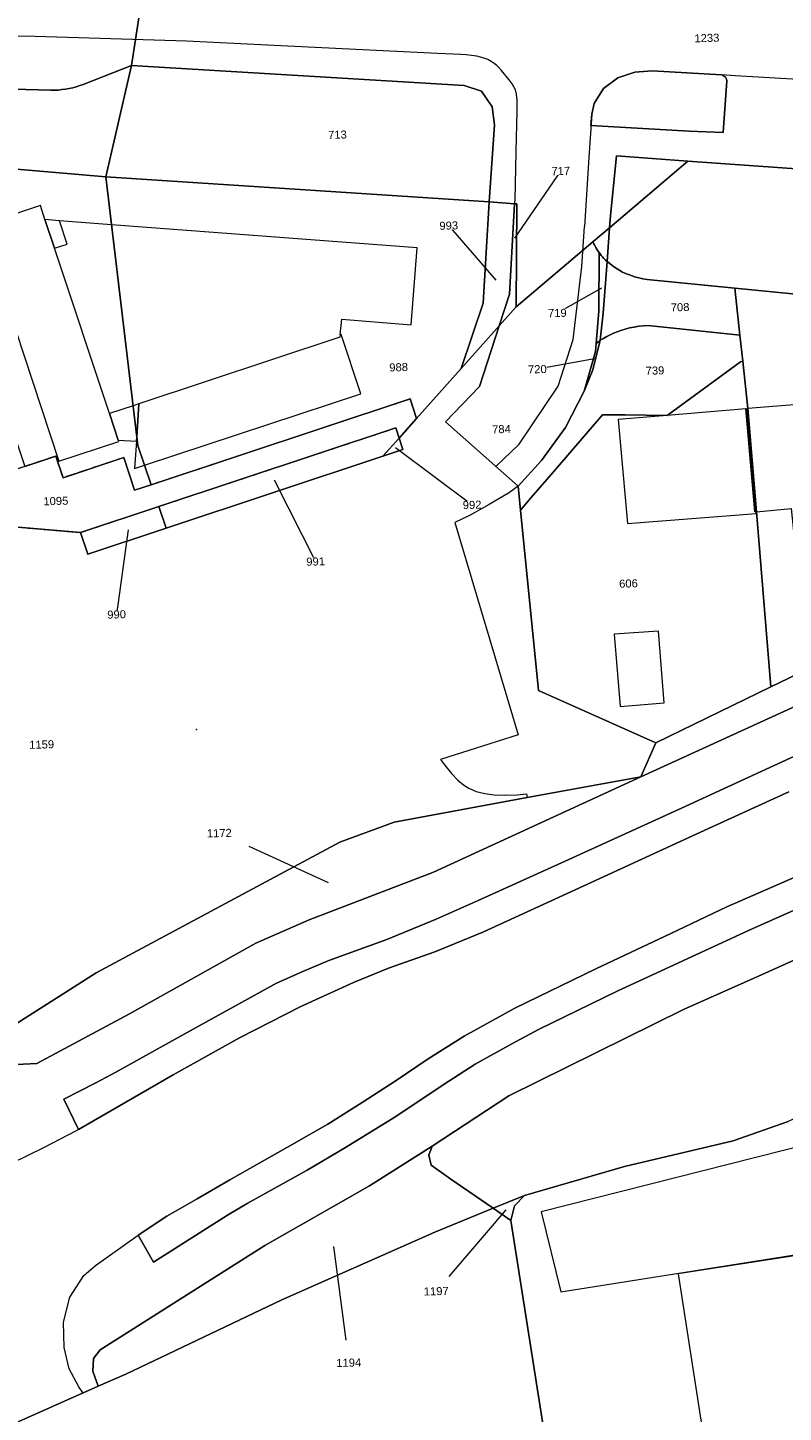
# Model space of a CAD drawing. Header units: millimetres. Extents: x -191 to 81095, y -508122 to 28741.
# Tile 57 of 251: x 4669 to 4735, y 9911 to 10032. Entities that reach past the tile are written whole.
import ezdxf

# ---------------------------------------------------------------- set-up
doc = ezdxf.new("R2010")
doc.units = ezdxf.units.MM
doc.linetypes.add('VE22-087 DB - VST Hervest-Dorsten ALK VA2736$0$1', pattern=[0])
doc.linetypes.add('VE22-087 DB - VST Hervest-Dorsten ALK VA2736$0$2', pattern=[0.16, 0.06, -0.1])
doc.layers.get('0').update_dxf_attribs({"color": 251})
for name, color, linetype, lineweight in [('VE22-087 DB - VST Hervest-Dorsten ALK VA2736$0$AX_Bauteil', 7, 'VE22-087 DB - VST Hervest-Dorsten ALK VA2736$0$1', 18), ('VE22-087 DB - VST Hervest-Dorsten ALK VA2736$0$AX_Flurstueck', 9, 'VE22-087 DB - VST Hervest-Dorsten ALK VA2736$0$1', 18), ('VE22-087 DB - VST Hervest-Dorsten ALK VA2736$0$AX_Gebaeude', 7, 'VE22-087 DB - VST Hervest-Dorsten ALK VA2736$0$1', 18), ('VE22-087 DB - VST Hervest-Dorsten ALK VA2736$0$AX_IndustrieUndGewerbeflaeche', 7, 'VE22-087 DB - VST Hervest-Dorsten ALK VA2736$0$1', 18), ('VE22-087 DB - VST Hervest-Dorsten ALK VA2736$0$AX_Platz', 7, 'VE22-087 DB - VST Hervest-Dorsten ALK VA2736$0$1', 18), ('VE22-087 DB - VST Hervest-Dorsten ALK VA2736$0$AX_SportFreizeitUndErholungsflaeche', 7, 'VE22-087 DB - VST Hervest-Dorsten ALK VA2736$0$1', 18), ('VE22-087 DB - VST Hervest-Dorsten ALK VA2736$0$AX_Strassenverkehr', 7, 'VE22-087 DB - VST Hervest-Dorsten ALK VA2736$0$1', 18), ('VE22-087 DB - VST Hervest-Dorsten ALK VA2736$0$AX_Strassenverkehrsanlage', 7, 'VE22-087 DB - VST Hervest-Dorsten ALK VA2736$0$1', 18), ('VE22-087 DB - VST Hervest-Dorsten ALK VA2736$0$AX_Vegetationsmerkmal', 7, 'VE22-087 DB - VST Hervest-Dorsten ALK VA2736$0$1', 18), ('VE22-087 DB - VST Hervest-Dorsten ALK VA2736$0$AX_Weg', 7, 'VE22-087 DB - VST Hervest-Dorsten ALK VA2736$0$1', 18), ('VE22-087 DB - VST Hervest-Dorsten ALK VA2736$0$AX_Wohnbauflaeche', 7, 'VE22-087 DB - VST Hervest-Dorsten ALK VA2736$0$1', 18)]:
    doc.layers.add(name, color=color, linetype=linetype, lineweight=lineweight)
doc.layers.add('XREF ALK Kataster', color=251, linetype='Continuous')
doc.styles.add('VE22-087 DB - VST Hervest-Dorsten ALK VA2736$0$0', font='arial.ttf')

# ---------------------------------------------------------------- blocks, each defined once
blk = doc.blocks.new('VE22-087 DB - VST Hervest-Dorsten ALK VA2736$0$99')
at = {"color": 0}
blk.add_point((0, 0), dxfattribs=at)
blk = doc.blocks.new('VE22-087 DB - VST Hervest-Dorsten ALK VA2736')
at = {"layer": 'VE22-087 DB - VST Hervest-Dorsten ALK VA2736$0$AX_Bauteil', "color": 7, "linetype": 'VE22-087 DB - VST Hervest-Dorsten ALK VA2736$0$1', "lineweight": 13, "ltscale": 0.5}
for points in [[(4670.02, 10016.55, 0), (4664.82, 10014.85, 0), (4671.64, 9994.25, 0), (4676.86, 9995.96, 0), (4676.82, 9996.08, 0), (4676.05, 9998.4, 0), (4671.25, 10012.83, 0), (4670.42, 10015.33, 0)], [(4670.42, 10015.33, 0), (4671.25, 10012.83, 0), (4672.36, 10013.2, 0), (4671.68, 10015.23, 0)], [(4696.26, 10005.32, 0), (4696.16, 10005.29, 0), (4696.14, 10005.06, 0), (4678.62, 9999.25, 0), (4678.42, 9996.36, 0), (4678.4, 9995.99, 0), (4678.24, 9993.62, 0), (4679.1, 9993.9, 0), (4697.98, 10000.14, 0)], [(4678.62, 9999.25, 0), (4678.1, 9999.08, 0), (4676.05, 9998.4, 0), (4676.82, 9996.08, 0), (4678.4, 9995.99, 0), (4678.42, 9996.36, 0)]]:
    blk.add_polyline3d(points, close=True, dxfattribs=at)
at = {"layer": 'VE22-087 DB - VST Hervest-Dorsten ALK VA2736$0$AX_Flurstueck', "linetype": 'VE22-087 DB - VST Hervest-Dorsten ALK VA2736$0$1', "lineweight": 13, "ltscale": 0.5}
for points in [[(4580.33, 10028.49, 0), (4614.22, 10027.82, 0), (4658.95, 10026.94, 0), (4670.94, 10026.63, 0), (4671.26, 10026.63, 0), (4671.58, 10026.64, 0), (4671.9, 10026.67, 0), (4672.22, 10026.71, 0), (4672.53, 10026.76, 0), (4672.84, 10026.83, 0), (4673.15, 10026.92, 0), (4673.46, 10027.02, 0), (4673.76, 10027.13, 0), (4677.97, 10028.77, 0), (4679.4, 10038.08, 0), (4659.18, 10038.7, 0), (4653.95, 10038.8, 0), (4613.95, 10039.59, 0), (4577.95, 10040.3, 0)], [(4802.8, 10025.7, 0), (4798.02, 10022.83, 0), (4793.64, 10017.97, 0), (4791.33, 10015.42, 0), (4788.37, 10012.15, 0), (4790.79, 10011.15, 0), (4791.98, 10009.48, 0), (4791.24, 10003.76, 0), (4790.16, 10002.41, 0), (4788.24, 10000.84, 0), (4774.34, 9991.91, 0), (4767.39, 9987.9, 0), (4743.98, 9976.58, 0), (4722.41, 9966.71, 0), (4704.31, 9958.4, 0), (4693.48, 9954.22, 0), (4688.81, 9952.19, 0), (4677.8, 9946.02, 0), (4669.7, 9941.7, 0), (4666.74, 9941.54, 0)], [(4663.09, 9908.21, 0), (4675.07, 9913.54, 0), (4674.59, 9914.84, 0), (4674.66, 9915.95, 0), (4675.23, 9916.71, 0), (4689.61, 9925.82, 0), (4698.72, 9931.02, 0), (4704.19, 9934.49, 0), (4710.88, 9938.87, 0), (4726.11, 9946.4, 0), (4732.97, 9949.46, 0), (4745.28, 9955, 0), (4758.77, 9961.44, 0), (4764.73, 9964.3, 0), (4772.71, 9968.14, 0), (4784.94, 9972.89, 0), (4792.26, 9975.73, 0), (4799.83, 9979.59, 0)], [(4679.4, 10038.08, 0), (4677.97, 10028.77, 0), (4706.98, 10027.03, 0), (4708.51, 10026.55, 0), (4709.44, 10025.18, 0), (4709.64, 10023.59, 0), (4709.16, 10016.87, 0), (4711.39, 10016.72, 0), (4711.58, 10016.71, 0), (4711.51, 10007.72, 0), (4718.21, 10013.38, 0), (4719.67, 10014.61, 0), (4726.5, 10020.42, 0), (4734.72, 10019.85, 0), (4751.78, 10018.65, 0)], [(4711.41, 10013.71, 0), (4715.41, 10019.57, 0)], [(4751.78, 10018.65, 0), (4734.72, 10019.85, 0), (4726.5, 10020.42, 0), (4719.67, 10014.61, 0), (4718.21, 10013.38, 0), (4718.29, 10013.22, 0), (4718.38, 10013.06, 0), (4718.47, 10012.91, 0), (4718.56, 10012.76, 0), (4718.66, 10012.61, 0), (4718.77, 10012.47, 0), (4718.86, 10012.34, 0), (4718.95, 10012.21, 0), (4719.05, 10012.08, 0), (4719.18, 10011.94, 0), (4719.32, 10011.8, 0), (4719.47, 10011.67, 0), (4719.68, 10011.5, 0), (4719.89, 10011.33, 0), (4720.11, 10011.18, 0), (4720.34, 10011.03, 0), (4720.57, 10010.89, 0), (4720.81, 10010.76, 0), (4721.15, 10010.61, 0), (4721.5, 10010.47, 0), (4721.85, 10010.35, 0), (4722.21, 10010.25, 0), (4722.58, 10010.17, 0), (4722.94, 10010.1, 0), (4730.61, 10009.34, 0), (4748.08, 10007.62, 0)], [(4709.79, 10010.06, 0), (4705.64, 10014.81, 0)], [(4718.97, 10009.35, 0), (4715.11, 10007.18, 0)], [(4748.08, 10007.62, 0), (4730.61, 10009.34, 0), (4731.04, 10005.26, 0), (4731.28, 10002.99, 0), (4731.72, 9998.84, 0), (4732.48, 9989.84, 0), (4733.73, 9974.56, 0), (4743.09, 9979.08, 0)], [(4666.37, 9944.21, 0), (4674.88, 9949.62, 0), (4696.14, 9961, 0), (4700.87, 9962.75, 0), (4712.47, 9964.92, 0), (4722.41, 9966.71, 0), (4723.72, 9969.69, 0), (4713.46, 9974.23, 0), (4711.9, 9989.99, 0), (4711.69, 9992.07, 0), (4705.36, 9997.68, 0), (4708.31, 10000.78, 0), (4710.03, 10006.06, 0), (4706.72, 10002.35, 0), (4702.84, 9997.99, 0), (4701.32, 9996.27, 0), (4701.65, 9995.26, 0), (4699.9, 9994.68, 0), (4680.98, 9988.4, 0), (4674.15, 9986.13, 0), (4673.52, 9988.03, 0), (4665.98, 9988.68, 0)], [(4718.35, 10003.19, 0), (4713.37, 10002.28, 0)], [(4701.01, 9995.45, 0), (4707.68, 9990.44, 0)], [(4690.42, 9992.63, 0), (4694.03, 9985.5, 0)], [(4677.68, 9988.27, 0), (4676.67, 9980.88, 0)], [(4801.92, 9976.23, 0), (4774.5, 9958.79, 0), (4761.37, 9950.15, 0), (4754.51, 9945.94, 0), (4748.24, 9942.65, 0), (4735.24, 9936.65, 0), (4730.45, 9934.96, 0), (4720.97, 9932.72, 0), (4712.24, 9930.17, 0), (4711.39, 9929.29, 0), (4711.06, 9928, 0), (4717.89, 9884.57, 0), (4718.23, 9880.56, 0), (4717.93, 9874.51, 0), (4717.91, 9871.51, 0), (4718.23, 9868.5, 0), (4718.9, 9865.56, 0), (4719.75, 9862.66, 0), (4721.54, 9857.65, 0), (4727.81, 9854.12, 0), (4762.55, 9855.24, 0), (4818.02, 9864.26, 0)], [(4745.28, 9955, 0), (4732.97, 9949.46, 0), (4726.11, 9946.4, 0), (4710.88, 9938.87, 0), (4704.19, 9934.49, 0), (4703.91, 9933.69, 0), (4704.11, 9932.84, 0), (4705.81, 9931.61, 0), (4709.53, 9929.06, 0), (4712.24, 9930.17, 0), (4720.97, 9932.72, 0), (4730.45, 9934.96, 0), (4735.24, 9936.65, 0)], [(4695.14, 9957.47, 0), (4688.22, 9960.62, 0)], [(4717.89, 9884.57, 0), (4711.06, 9928, 0), (4709.53, 9929.06, 0), (4704.44, 9926.98, 0), (4691.08, 9921.07, 0), (4677.47, 9914.6, 0), (4675.07, 9913.54, 0), (4663.09, 9908.21, 0)], [(4710.63, 9928.94, 0), (4705.64, 9923.12, 0)], [(4695.6, 9925.73, 0), (4696.66, 9917.57, 0)]]:
    blk.add_polyline3d(points, dxfattribs=at)
for points in [[(4658.95, 10026.94, 0), (4614.22, 10027.82, 0), (4616.03, 10020.89, 0), (4618.78, 10020.83, 0), (4629.69, 10021.22, 0), (4639.89, 10021.6, 0), (4642.34, 10021.69, 0), (4654.96, 10020.82, 0), (4659.8, 10020.43, 0), (4675.73, 10019.07, 0), (4677.97, 10028.77, 0), (4673.76, 10027.13, 0), (4673.46, 10027.02, 0), (4673.15, 10026.92, 0), (4672.84, 10026.83, 0), (4672.53, 10026.76, 0), (4672.22, 10026.71, 0), (4671.9, 10026.67, 0), (4671.58, 10026.64, 0), (4671.26, 10026.63, 0), (4670.94, 10026.63, 0)], [(4709.44, 10025.18, 0), (4708.51, 10026.55, 0), (4706.98, 10027.03, 0), (4677.97, 10028.77, 0), (4675.73, 10019.07, 0), (4709.16, 10016.87, 0), (4709.64, 10023.59, 0)], [(4678.42, 9996.36, 0), (4675.73, 10019.07, 0), (4659.8, 10020.43, 0), (4668.67, 9993.8, 0), (4671.36, 9994.69, 0), (4672, 9992.81, 0), (4677.31, 9994.57, 0), (4678.24, 9991.71, 0), (4679.69, 9992.19, 0), (4679.1, 9993.9, 0), (4678.51, 9995.62, 0)], [(4706.72, 10002.35, 0), (4708.63, 10008.05, 0), (4709.16, 10016.87, 0), (4675.73, 10019.07, 0), (4678.42, 9996.36, 0), (4678.51, 9995.62, 0), (4679.1, 9993.9, 0), (4679.69, 9992.19, 0), (4702.29, 9999.68, 0), (4702.84, 9997.99, 0)], [(4709.16, 10016.87, 0), (4708.63, 10008.05, 0), (4706.72, 10002.35, 0), (4710.03, 10006.06, 0), (4710.93, 10008.84, 0), (4711.39, 10016.72, 0)], [(4711.39, 10016.72, 0), (4710.93, 10008.84, 0), (4710.03, 10006.06, 0), (4711.51, 10007.72, 0), (4711.58, 10016.71, 0)], [(4710.03, 10006.06, 0), (4708.31, 10000.78, 0), (4705.36, 9997.68, 0), (4711.69, 9992.07, 0), (4713.72, 9994.31, 0), (4715.84, 9997.19, 0), (4717.46, 10000.37, 0), (4718.43, 10003.81, 0), (4718.51, 10004.53, 0), (4718.74, 10007.37, 0), (4718.77, 10012.47, 0), (4718.66, 10012.61, 0), (4718.56, 10012.76, 0), (4718.47, 10012.91, 0), (4718.38, 10013.06, 0), (4718.29, 10013.22, 0), (4718.21, 10013.38, 0), (4711.51, 10007.72, 0)], [(4782.7, 10013.61, 0), (4781.33, 10012.79, 0), (4761.01, 10000.58, 0), (4750.1, 9989.84, 0), (4743.09, 9979.08, 0), (4733.73, 9974.56, 0), (4723.72, 9969.69, 0), (4722.41, 9966.71, 0), (4743.98, 9976.58, 0), (4767.39, 9987.9, 0), (4774.34, 9991.91, 0), (4788.24, 10000.84, 0), (4790.16, 10002.41, 0), (4791.24, 10003.76, 0), (4791.98, 10009.48, 0), (4790.79, 10011.15, 0), (4788.37, 10012.15, 0)], [(4719.05, 10012.08, 0), (4718.95, 10012.21, 0), (4718.86, 10012.34, 0), (4718.77, 10012.47, 0), (4718.74, 10007.37, 0), (4718.51, 10004.53, 0), (4718.62, 10004.62, 0), (4718.74, 10004.71, 0), (4718.86, 10004.8, 0), (4719.12, 10007.18, 0), (4719.47, 10011.67, 0), (4719.32, 10011.8, 0), (4719.18, 10011.94, 0)], [(4719.47, 10011.67, 0), (4719.12, 10007.18, 0), (4718.86, 10004.8, 0), (4719.14, 10004.97, 0), (4719.43, 10005.13, 0), (4719.72, 10005.27, 0), (4720.02, 10005.41, 0), (4720.33, 10005.53, 0), (4720.64, 10005.65, 0), (4721.02, 10005.77, 0), (4721.42, 10005.88, 0), (4721.81, 10005.96, 0), (4722.22, 10006.02, 0), (4722.62, 10006.06, 0), (4723.03, 10006.08, 0), (4731.04, 10005.26, 0), (4730.61, 10009.34, 0), (4722.94, 10010.1, 0), (4722.58, 10010.17, 0), (4722.21, 10010.25, 0), (4721.85, 10010.35, 0), (4721.5, 10010.47, 0), (4721.15, 10010.61, 0), (4720.81, 10010.76, 0), (4720.57, 10010.89, 0), (4720.34, 10011.03, 0), (4720.11, 10011.18, 0), (4719.89, 10011.33, 0), (4719.68, 10011.5, 0)], [(4718.21, 10002.21, 0), (4717.46, 10000.37, 0), (4715.84, 9997.19, 0), (4713.72, 9994.31, 0), (4711.69, 9992.07, 0), (4711.9, 9989.99, 0), (4712.82, 9991.07, 0), (4714.77, 9993.33, 0), (4719.06, 9998.29, 0), (4721.02, 9998.3, 0), (4724.7, 9998.25, 0), (4731.08, 10002.91, 0), (4731.28, 10002.99, 0), (4731.04, 10005.26, 0), (4723.03, 10006.08, 0), (4722.62, 10006.06, 0), (4722.22, 10006.02, 0), (4721.81, 10005.96, 0), (4721.42, 10005.88, 0), (4721.02, 10005.77, 0), (4720.64, 10005.65, 0), (4720.33, 10005.53, 0), (4720.02, 10005.41, 0), (4719.72, 10005.27, 0), (4719.43, 10005.13, 0), (4719.14, 10004.97, 0), (4718.86, 10004.8, 0)], [(4718.86, 10004.8, 0), (4718.74, 10004.71, 0), (4718.62, 10004.62, 0), (4718.51, 10004.53, 0), (4718.43, 10003.81, 0), (4717.46, 10000.37, 0), (4718.21, 10002.21, 0)], [(4732.48, 9989.84, 0), (4731.72, 9998.84, 0), (4731.28, 10002.99, 0), (4731.08, 10002.91, 0), (4724.7, 9998.25, 0), (4721.02, 9998.3, 0), (4719.06, 9998.29, 0), (4714.77, 9993.33, 0), (4712.82, 9991.07, 0), (4711.9, 9989.99, 0), (4713.46, 9974.23, 0), (4723.72, 9969.69, 0), (4733.73, 9974.56, 0)], [(4679.69, 9992.19, 0), (4678.24, 9991.71, 0), (4677.31, 9994.57, 0), (4672, 9992.81, 0), (4671.36, 9994.69, 0), (4668.67, 9993.8, 0), (4651.1, 9987.97, 0), (4652.31, 9984.13, 0), (4665.98, 9988.68, 0), (4673.52, 9988.03, 0), (4680.34, 9990.3, 0), (4701.02, 9997.16, 0), (4701.32, 9996.27, 0), (4702.84, 9997.99, 0), (4702.29, 9999.68, 0)], [(4701.02, 9997.16, 0), (4680.34, 9990.3, 0), (4680.98, 9988.4, 0), (4699.9, 9994.68, 0), (4701.32, 9996.27, 0)], [(4701.32, 9996.27, 0), (4699.9, 9994.68, 0), (4701.65, 9995.26, 0)], [(4680.34, 9990.3, 0), (4673.52, 9988.03, 0), (4674.15, 9986.13, 0), (4680.98, 9988.4, 0)], [(4722.41, 9966.71, 0), (4712.47, 9964.92, 0), (4700.87, 9962.75, 0), (4696.14, 9961, 0), (4674.88, 9949.62, 0), (4666.37, 9944.21, 0), (4663.95, 9942.65, 0), (4665.34, 9941.71, 0), (4666.74, 9941.54, 0), (4669.7, 9941.7, 0), (4677.8, 9946.02, 0), (4688.81, 9952.19, 0), (4693.48, 9954.22, 0), (4704.31, 9958.4, 0)], [(4704.19, 9934.49, 0), (4698.72, 9931.02, 0), (4689.61, 9925.82, 0), (4675.23, 9916.71, 0), (4674.66, 9915.95, 0), (4674.59, 9914.84, 0), (4675.07, 9913.54, 0), (4677.47, 9914.6, 0), (4691.08, 9921.07, 0), (4704.44, 9926.98, 0), (4709.53, 9929.06, 0), (4705.81, 9931.61, 0), (4704.11, 9932.84, 0), (4703.91, 9933.69, 0)], [(4712.24, 9930.17, 0), (4709.53, 9929.06, 0), (4711.06, 9928, 0), (4711.39, 9929.29, 0)]]:
    blk.add_polyline3d(points, close=True, dxfattribs=at)
at = {"layer": 'VE22-087 DB - VST Hervest-Dorsten ALK VA2736$0$AX_Gebaeude', "color": 7, "linetype": 'VE22-087 DB - VST Hervest-Dorsten ALK VA2736$0$1', "lineweight": 13, "ltscale": 0.5}
for points in [[(4732.33, 9989.82, 0), (4731.55, 9998.82, 0), (4724.7, 9998.25, 0), (4720.41, 9997.89, 0), (4721.23, 9988.82, 0), (4732.46, 9989.68, 0), (4732.45, 9989.83, 0), (4732.39, 9989.83, 0)], [(4739.43, 9990.51, 0), (4739.35, 9991.53, 0), (4738.76, 9999.43, 0), (4738.69, 9999.41, 0), (4731.72, 9998.84, 0), (4731.61, 9998.82, 0), (4732.39, 9989.83, 0), (4732.45, 9989.83, 0), (4732.48, 9989.84, 0), (4735.52, 9990.13, 0), (4735.92, 9986.16, 0), (4736.39, 9981.2, 0), (4740.03, 9981.55, 0), (4739.57, 9986.5, 0), (4739.69, 9986.51, 0), (4739.3, 9990.5, 0)], [(4723.95, 9979.42, 0), (4720.07, 9979.15, 0), (4720.59, 9972.86, 0), (4724.43, 9973.16, 0)], [(4748.54, 9928.77, 0), (4746.44, 9937.04, 0), (4713.71, 9928.74, 0), (4715.42, 9921.78, 0), (4737.84, 9925.32, 0), (4737.61, 9925.98, 0)], [(4737.95, 9924.99, 0), (4737.87, 9925.23, 0), (4725.64, 9923.33, 0), (4728.94, 9902.13, 0), (4741.32, 9904.07, 0), (4738.07, 9925.01, 0)]]:
    blk.add_polyline3d(points, close=True, dxfattribs=at)
at = {"layer": 'VE22-087 DB - VST Hervest-Dorsten ALK VA2736$0$AX_Strassenverkehr', "color": 253, "linetype": 'VE22-087 DB - VST Hervest-Dorsten ALK VA2736$0$1', "lineweight": 13, "ltscale": 0.5, "true_color": 0x999999}
for points in [[(4729.42, 10027.95, 0), (4723.39, 10028.3, 0), (4721.87, 10028.19, 0), (4720.4, 10027.69, 0), (4719.15, 10026.77, 0), (4718.32, 10025.45, 0), (4718.12, 10024.53, 0), (4718.05, 10023.55, 0), (4726.6, 10023.04, 0), (4729.59, 10022.93, 0), (4729.89, 10027.43, 0), (4729.86, 10027.6, 0), (4729.78, 10027.76, 0), (4729.62, 10027.89, 0)], [(4723.39, 10028.3, 0), (4729.42, 10027.95, 0), (4729.62, 10027.89, 0), (4729.78, 10027.76, 0), (4729.86, 10027.6, 0), (4729.89, 10027.43, 0), (4729.59, 10022.93, 0), (4726.6, 10023.04, 0), (4718.05, 10023.55, 0), (4718.12, 10024.53, 0), (4718.32, 10025.45, 0), (4719.15, 10026.77, 0), (4720.4, 10027.69, 0), (4721.87, 10028.19, 0)]]:
    blk.add_polyline3d(points, close=True, dxfattribs=at)
at = {"layer": 'VE22-087 DB - VST Hervest-Dorsten ALK VA2736$0$AX_Platz', "color": 7, "xscale": 0.5, "yscale": 0.5, "zscale": 0.5, "rotation": 1.589464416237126}
blk.add_blockref('VE22-087 DB - VST Hervest-Dorsten ALK VA2736$0$99', (4683.65, 9970.85), dxfattribs=at)
at = {"layer": 'VE22-087 DB - VST Hervest-Dorsten ALK VA2736$0$AX_Flurstueck', "char_height": 0.7, "attachment_point": 2, "rotation": 1.5895, "style": 'VE22-087 DB - VST Hervest-Dorsten ALK VA2736$0$0', "bg_fill": 3, "box_fill_scale": 1, "bg_fill_color": 256, "bg_fill_transparency": 0}
for s, insert in [('1233', (4728.15, 10031.53)), ('713', (4695.92, 10023.09)), ('717', (4715.4, 10019.92)), ('993', (4705.63, 10015.16)), ('719', (4715.1, 10007.53)), ('708', (4725.81, 10008.04)), ('988', (4701.26, 10002.8)), ('720', (4713.36, 10002.63)), ('739', (4723.62, 10002.51)), ('784', (4710.23, 9997.4)), ('1095', (4671.36, 9991.13)), ('992', (4707.67, 9990.79)), ('991', (4694.02, 9985.85)), ('606', (4721.31, 9983.93)), ('990', (4676.66, 9981.23)), ('1159', (4670.12, 9969.88)), ('1172', (4685.62, 9962.15)), ('1197', (4704.54, 9922.18)), ('1194', (4696.91, 9915.94))]:
    blk.add_mtext(s, dxfattribs=dict(at, insert=insert))
at = {"layer": 'VE22-087 DB - VST Hervest-Dorsten ALK VA2736$0$AX_Gebaeude', "color": 7, "linetype": 'VE22-087 DB - VST Hervest-Dorsten ALK VA2736$0$1', "lineweight": 13, "ltscale": 0.5}
blk.add_polyline3d([(4702.88, 10012.86, 0), (4676.23, 10014.88, 0), (4671.68, 10015.23, 0), (4670.42, 10015.33, 0), (4670.02, 10016.55, 0), (4664.82, 10014.85, 0), (4671.64, 9994.25, 0), (4676.86, 9995.96, 0), (4676.82, 9996.08, 0), (4678.4, 9995.99, 0), (4678.24, 9993.62, 0), (4679.1, 9993.9, 0), (4697.98, 10000.14, 0), (4696.26, 10005.32, 0), (4696.16, 10005.29, 0), (4696.31, 10006.63, 0), (4702.37, 10006.15, 0)], close=True, dxfattribs=at)
at = {"layer": 'VE22-087 DB - VST Hervest-Dorsten ALK VA2736$0$AX_IndustrieUndGewerbeflaeche', "color": 253, "linetype": 'VE22-087 DB - VST Hervest-Dorsten ALK VA2736$0$1', "lineweight": 13, "ltscale": 0.5, "true_color": 0x999999}
blk.add_polyline3d([(4659.8, 10020.43, 0), (4675.73, 10019.07, 0), (4677.97, 10028.77, 0), (4673.76, 10027.13, 0), (4673.46, 10027.02, 0), (4673.15, 10026.92, 0), (4672.84, 10026.83, 0), (4672.53, 10026.76, 0), (4672.22, 10026.71, 0), (4671.9, 10026.67, 0), (4671.58, 10026.64, 0), (4671.26, 10026.63, 0), (4670.94, 10026.63, 0), (4658.95, 10026.94, 0)], dxfattribs=at)
at = {"layer": 'VE22-087 DB - VST Hervest-Dorsten ALK VA2736$0$AX_Platz', "color": 254, "linetype": 'VE22-087 DB - VST Hervest-Dorsten ALK VA2736$0$1', "lineweight": 13, "ltscale": 0.5, "true_color": 0xd9ffd9}
for points in [[(4666.74, 9941.54, 0), (4669.7, 9941.7, 0), (4677.8, 9946.02, 0), (4688.81, 9952.19, 0), (4693.48, 9954.22, 0), (4704.31, 9958.4, 0), (4722.41, 9966.71, 0), (4723.72, 9969.69, 0), (4713.46, 9974.23, 0), (4711.9, 9989.99, 0), (4711.69, 9992.07, 0), (4705.36, 9997.68, 0), (4708.31, 10000.78, 0), (4710.03, 10006.06, 0), (4706.72, 10002.35, 0), (4702.84, 9997.99, 0), (4701.32, 9996.27, 0), (4701.65, 9995.26, 0), (4699.9, 9994.68, 0), (4680.98, 9988.4, 0), (4674.15, 9986.13, 0), (4673.52, 9988.03, 0), (4665.98, 9988.68, 0)], [(4717.89, 9884.57, 0), (4711.06, 9928, 0), (4709.53, 9929.06, 0), (4705.81, 9931.61, 0), (4704.11, 9932.84, 0), (4703.91, 9933.69, 0), (4704.19, 9934.49, 0), (4698.72, 9931.02, 0), (4689.61, 9925.82, 0), (4675.23, 9916.71, 0), (4674.66, 9915.95, 0), (4674.59, 9914.84, 0), (4675.07, 9913.54, 0), (4663.09, 9908.21, 0)]]:
    blk.add_polyline3d(points, dxfattribs=at)
at = {"layer": 'VE22-087 DB - VST Hervest-Dorsten ALK VA2736$0$AX_SportFreizeitUndErholungsflaeche', "color": 253, "linetype": 'VE22-087 DB - VST Hervest-Dorsten ALK VA2736$0$1', "lineweight": 13, "ltscale": 0.5, "true_color": 0x999999}
for points in [[(4743.09, 9979.08, 0), (4733.73, 9974.56, 0), (4723.72, 9969.69, 0), (4722.41, 9966.71, 0), (4743.98, 9976.58, 0)], [(4751.78, 10018.65, 0), (4734.72, 10019.85, 0), (4726.5, 10020.42, 0), (4720.26, 10020.89, 0), (4719.74, 10015.7, 0), (4719.67, 10014.61, 0), (4719.47, 10011.67, 0), (4719.68, 10011.5, 0), (4719.89, 10011.33, 0), (4720.11, 10011.18, 0), (4720.34, 10011.03, 0), (4720.57, 10010.89, 0), (4720.81, 10010.76, 0), (4721.15, 10010.61, 0), (4721.5, 10010.47, 0), (4721.85, 10010.35, 0), (4722.21, 10010.25, 0), (4722.58, 10010.17, 0), (4722.94, 10010.1, 0), (4730.61, 10009.34, 0), (4748.08, 10007.62, 0)]]:
    blk.add_polyline3d(points, dxfattribs=at)
at = {"layer": 'VE22-087 DB - VST Hervest-Dorsten ALK VA2736$0$AX_Strassenverkehr', "color": 253, "linetype": 'VE22-087 DB - VST Hervest-Dorsten ALK VA2736$0$1', "lineweight": 13, "ltscale": 0.5, "true_color": 0x999999}
for points in [[(4799.78, 10023.67, 0), (4798.9, 10022.66, 0), (4798.43, 10022.95, 0), (4798.21, 10022.72, 0), (4798.02, 10022.83, 0), (4793.64, 10017.97, 0), (4791.33, 10015.42, 0), (4788.37, 10012.15, 0), (4790.79, 10011.15, 0), (4791.98, 10009.48, 0), (4791.24, 10003.76, 0), (4790.16, 10002.41, 0), (4788.24, 10000.84, 0), (4774.34, 9991.91, 0), (4767.39, 9987.9, 0), (4743.98, 9976.58, 0), (4722.41, 9966.71, 0), (4704.31, 9958.4, 0), (4693.48, 9954.22, 0), (4688.81, 9952.19, 0), (4677.8, 9946.02, 0), (4669.7, 9941.7, 0), (4666.74, 9941.54, 0)], [(4663.09, 9908.21, 0), (4675.07, 9913.54, 0), (4674.59, 9914.84, 0), (4674.66, 9915.95, 0), (4675.23, 9916.71, 0), (4689.61, 9925.82, 0), (4698.72, 9931.02, 0), (4704.19, 9934.49, 0), (4710.88, 9938.87, 0), (4726.11, 9946.4, 0), (4732.97, 9949.46, 0), (4745.28, 9955, 0), (4758.77, 9961.44, 0), (4764.73, 9964.3, 0), (4772.71, 9968.14, 0), (4784.94, 9972.89, 0), (4792.26, 9975.73, 0), (4799.83, 9979.59, 0)], [(4658.95, 10026.94, 0), (4670.94, 10026.63, 0), (4671.26, 10026.63, 0), (4671.58, 10026.64, 0), (4671.9, 10026.67, 0), (4672.22, 10026.71, 0), (4672.53, 10026.76, 0), (4672.84, 10026.83, 0), (4673.15, 10026.92, 0), (4673.46, 10027.02, 0), (4673.76, 10027.13, 0), (4677.97, 10028.77, 0), (4706.98, 10027.03, 0), (4708.51, 10026.55, 0), (4709.44, 10025.18, 0), (4709.64, 10023.59, 0), (4709.16, 10016.87, 0), (4708.63, 10008.05, 0), (4706.72, 10002.35, 0), (4710.03, 10006.06, 0), (4708.31, 10000.78, 0), (4705.36, 9997.68, 0), (4711.69, 9992.07, 0), (4713.72, 9994.31, 0), (4715.84, 9997.19, 0), (4717.46, 10000.37, 0), (4718.21, 10002.21, 0), (4718.86, 10004.8, 0), (4719.12, 10007.18, 0), (4719.47, 10011.67, 0), (4719.67, 10014.61, 0), (4719.74, 10015.7, 0), (4720.26, 10020.89, 0), (4726.5, 10020.42, 0), (4734.72, 10019.85, 0), (4751.78, 10018.65, 0)], [(4742.78, 9971.7, 0), (4734.02, 9967.69, 0), (4725.95, 9963.99, 0), (4715.48, 9959.22, 0), (4708.21, 9955.91, 0), (4704.53, 9954.3, 0), (4700.23, 9952.53, 0), (4695.18, 9950.68, 0), (4692.9, 9949.71, 0), (4690.61, 9948.7, 0), (4683.62, 9944.84, 0), (4676.6, 9940.94, 0), (4674.86, 9940.01, 0), (4672.08, 9938.58, 0), (4673.36, 9935.94, 0), (4681.6, 9940.72, 0), (4687.4, 9943.94, 0), (4692.74, 9946.67, 0), (4697.34, 9948.77, 0), (4700.39, 9950.01, 0), (4704.42, 9951.45, 0), (4708.62, 9953.17, 0), (4717.38, 9957.17, 0), (4727.61, 9961.89, 0), (4735.31, 9965.4, 0)], [(4735.31, 9965.4, 0), (4727.61, 9961.89, 0), (4717.38, 9957.17, 0), (4708.62, 9953.17, 0), (4704.42, 9951.45, 0), (4700.39, 9950.01, 0), (4697.34, 9948.77, 0), (4692.74, 9946.67, 0), (4687.4, 9943.94, 0), (4681.6, 9940.72, 0), (4673.36, 9935.94, 0), (4672.08, 9938.58, 0), (4674.86, 9940.01, 0), (4676.6, 9940.94, 0), (4683.62, 9944.84, 0), (4690.61, 9948.7, 0), (4692.9, 9949.71, 0), (4695.18, 9950.68, 0), (4700.23, 9952.53, 0), (4704.53, 9954.3, 0), (4708.21, 9955.91, 0), (4715.48, 9959.22, 0), (4725.95, 9963.99, 0), (4734.02, 9967.69, 0), (4742.78, 9971.7, 0)], [(4739.9, 9959.72, 0), (4729.9, 9955.37, 0), (4725.01, 9953.05, 0), (4718.47, 9949.96, 0), (4711.42, 9946.53, 0), (4706.98, 9944.08, 0), (4703.86, 9942.11, 0), (4701.06, 9940.21, 0), (4698.1, 9938.28, 0), (4695.09, 9936.4, 0), (4691.58, 9934.4, 0), (4686.55, 9931.56, 0), (4683.69, 9929.89, 0), (4681.05, 9928.37, 0), (4678.55, 9926.71, 0), (4678.55, 9926.71, 0), (4679.89, 9924.35, 0), (4686.34, 9928.46, 0), (4688.06, 9929.48, 0), (4693.28, 9932.4, 0), (4696.65, 9934.37, 0), (4701.02, 9937.07, 0), (4705.16, 9939.84, 0), (4707.96, 9941.64, 0), (4711.14, 9943.42, 0), (4713.47, 9944.66, 0), (4720.32, 9948, 0), (4731.79, 9953.29, 0), (4741.06, 9957.42, 0)], [(4741.06, 9957.42, 0), (4731.79, 9953.29, 0), (4720.32, 9948, 0), (4713.47, 9944.66, 0), (4711.14, 9943.42, 0), (4707.96, 9941.64, 0), (4705.16, 9939.84, 0), (4701.02, 9937.07, 0), (4696.65, 9934.37, 0), (4693.28, 9932.4, 0), (4688.06, 9929.48, 0), (4686.34, 9928.46, 0), (4679.89, 9924.35, 0), (4678.55, 9926.71, 0), (4678.55, 9926.71, 0), (4681.05, 9928.37, 0), (4683.69, 9929.89, 0), (4686.55, 9931.56, 0), (4691.58, 9934.4, 0), (4695.09, 9936.4, 0), (4698.1, 9938.28, 0), (4701.06, 9940.21, 0), (4703.86, 9942.11, 0), (4706.98, 9944.08, 0), (4711.42, 9946.53, 0), (4718.47, 9949.96, 0), (4725.01, 9953.05, 0), (4729.9, 9955.37, 0), (4739.9, 9959.72, 0)]]:
    blk.add_polyline3d(points, dxfattribs=at)
at = {"layer": 'VE22-087 DB - VST Hervest-Dorsten ALK VA2736$0$AX_Strassenverkehrsanlage', "color": 7, "linetype": 'VE22-087 DB - VST Hervest-Dorsten ALK VA2736$0$1', "lineweight": 13, "ltscale": 0.5, "true_color": 0xf7f7f0}
for points in [[(4711.39, 10016.72, 0), (4711.44, 10017, 0), (4711.53, 10021.27, 0), (4711.6, 10024.8, 0), (4711.62, 10025.35, 0), (4711.61, 10025.81, 0), (4711.59, 10026.02, 0), (4711.56, 10026.29, 0), (4711.46, 10026.65, 0), (4711.33, 10026.93, 0), (4711.17, 10027.18, 0), (4710.91, 10027.52, 0), (4710.25, 10028.34, 0), (4709.99, 10028.63, 0), (4709.85, 10028.77, 0), (4709.61, 10028.96, 0), (4709.35, 10029.14, 0), (4709.05, 10029.3, 0), (4708.8, 10029.39, 0), (4708.4, 10029.51, 0), (4708.08, 10029.58, 0), (4707.64, 10029.65, 0), (4707.17, 10029.7, 0), (4706.69, 10029.73, 0), (4704.67, 10029.82, 0), (4689.83, 10030.55, 0), (4682.76, 10030.9, 0), (4669.56, 10031.31, 0), (4656.55, 10031.53, 0)], [(4667.53, 9932.99, 0), (4670.33, 9934.37, 0), (4673.17, 9935.84, 0), (4681.6, 9940.72, 0), (4687.4, 9943.94, 0), (4692.74, 9946.67, 0), (4697.34, 9948.77, 0), (4700.39, 9950.01, 0), (4704.42, 9951.45, 0), (4708.62, 9953.17, 0), (4717.38, 9957.17, 0), (4727.61, 9961.89, 0), (4735.31, 9965.4, 0)], [(4739.11, 10027.38, 0), (4730.63, 10027.88, 0), (4729.42, 10027.95, 0), (4723.39, 10028.3, 0), (4721.87, 10028.19, 0), (4720.4, 10027.69, 0), (4719.15, 10026.77, 0), (4718.32, 10025.45, 0), (4718.12, 10024.53, 0), (4717.94, 10022.02, 0), (4717.86, 10020.76, 0), (4717.49, 10014.72, 0)], [(4709.75, 9993.79, 0), (4711.78, 9995.75, 0), (4715.18, 10000.79, 0), (4716.5, 10004.87, 0), (4717.25, 10011.24, 0), (4717.49, 10014.72, 0)], [(4673.76, 9912.92, 0), (4673.38, 9913.49, 0), (4672.52, 9915.05, 0), (4672.09, 9916.93, 0), (4672.05, 9919.13, 0), (4672.6, 9921.32, 0), (4673.8, 9923.21, 0), (4674.84, 9924.07, 0), (4678.55, 9926.71, 0), (4681.05, 9928.37, 0), (4683.69, 9929.89, 0), (4686.55, 9931.56, 0), (4691.58, 9934.4, 0), (4695.09, 9936.4, 0), (4698.1, 9938.28, 0), (4701.06, 9940.21, 0), (4703.86, 9942.11, 0), (4706.98, 9944.08, 0), (4711.42, 9946.53, 0), (4718.47, 9949.96, 0), (4725.01, 9953.05, 0), (4729.9, 9955.37, 0), (4739.9, 9959.72, 0)]]:
    blk.add_polyline3d(points, dxfattribs=at)
at = {"layer": 'VE22-087 DB - VST Hervest-Dorsten ALK VA2736$0$AX_Vegetationsmerkmal', "color": 7, "linetype": 'VE22-087 DB - VST Hervest-Dorsten ALK VA2736$0$1', "lineweight": 13, "ltscale": 0.5}
blk.add_polyline3d([(4711.69, 9992.07, 0), (4710.86, 9991.47, 0), (4709.18, 9990.48, 0), (4707.52, 9989.54, 0), (4706.18, 9988.89, 0), (4711.71, 9970.38, 0), (4704.93, 9968.21, 0), (4705.26, 9967.76, 0), (4705.88, 9966.99, 0), (4706.42, 9966.43, 0), (4706.92, 9966.01, 0), (4707.39, 9965.71, 0), (4708.03, 9965.44, 0), (4708.79, 9965.25, 0), (4709.61, 9965.15, 0), (4710.61, 9965.11, 0), (4711.61, 9965.15, 0), (4712.42, 9965.22, 0), (4712.47, 9964.92, 0), (4722.41, 9966.71, 0), (4722.61, 9967.15, 0), (4723.51, 9969.22, 0), (4723.72, 9969.69, 0), (4713.46, 9974.23, 0), (4711.9, 9989.99, 0)], close=True, dxfattribs=at)
at = {"layer": 'VE22-087 DB - VST Hervest-Dorsten ALK VA2736$0$AX_Weg', "color": 7, "linetype": 'VE22-087 DB - VST Hervest-Dorsten ALK VA2736$0$2', "lineweight": 13, "ltscale": 0.5}
blk.add_polyline3d([(4702.29, 9999.68, 0), (4679.69, 9992.19, 0), (4678.24, 9991.71, 0), (4677.31, 9994.57, 0), (4672, 9992.81, 0), (4671.36, 9994.69, 0), (4668.67, 9993.8, 0), (4651.1, 9987.97, 0), (4652.31, 9984.13, 0), (4665.98, 9988.68, 0), (4673.52, 9988.03, 0), (4680.34, 9990.3, 0), (4701.02, 9997.16, 0), (4701.32, 9996.27, 0), (4702.84, 9997.99, 0)], close=True, dxfattribs=at)
at = {"layer": 'VE22-087 DB - VST Hervest-Dorsten ALK VA2736$0$AX_Wohnbauflaeche', "color": 253, "linetype": 'VE22-087 DB - VST Hervest-Dorsten ALK VA2736$0$1', "lineweight": 13, "ltscale": 0.5, "true_color": 0x999999}
blk.add_polyline3d([(4748.08, 10007.62, 0), (4730.61, 10009.34, 0), (4722.94, 10010.1, 0), (4722.58, 10010.17, 0), (4722.21, 10010.25, 0), (4721.85, 10010.35, 0), (4721.5, 10010.47, 0), (4721.15, 10010.61, 0), (4720.81, 10010.76, 0), (4720.57, 10010.89, 0), (4720.34, 10011.03, 0), (4720.11, 10011.18, 0), (4719.89, 10011.33, 0), (4719.68, 10011.5, 0), (4719.47, 10011.67, 0), (4719.12, 10007.18, 0), (4718.86, 10004.8, 0), (4718.21, 10002.21, 0), (4717.46, 10000.37, 0), (4715.84, 9997.19, 0), (4713.72, 9994.31, 0), (4711.69, 9992.07, 0), (4711.9, 9989.99, 0), (4713.46, 9974.23, 0), (4723.72, 9969.69, 0), (4733.73, 9974.56, 0), (4743.09, 9979.08, 0)], dxfattribs=at)

msp = doc.modelspace()

# ---------------------------------------------------------------- block references
at = {"layer": 'XREF ALK Kataster', "color": 251}
msp.add_blockref('VE22-087 DB - VST Hervest-Dorsten ALK VA2736', (0, 0), dxfattribs=at)

doc.saveas('drawing.dxf')
